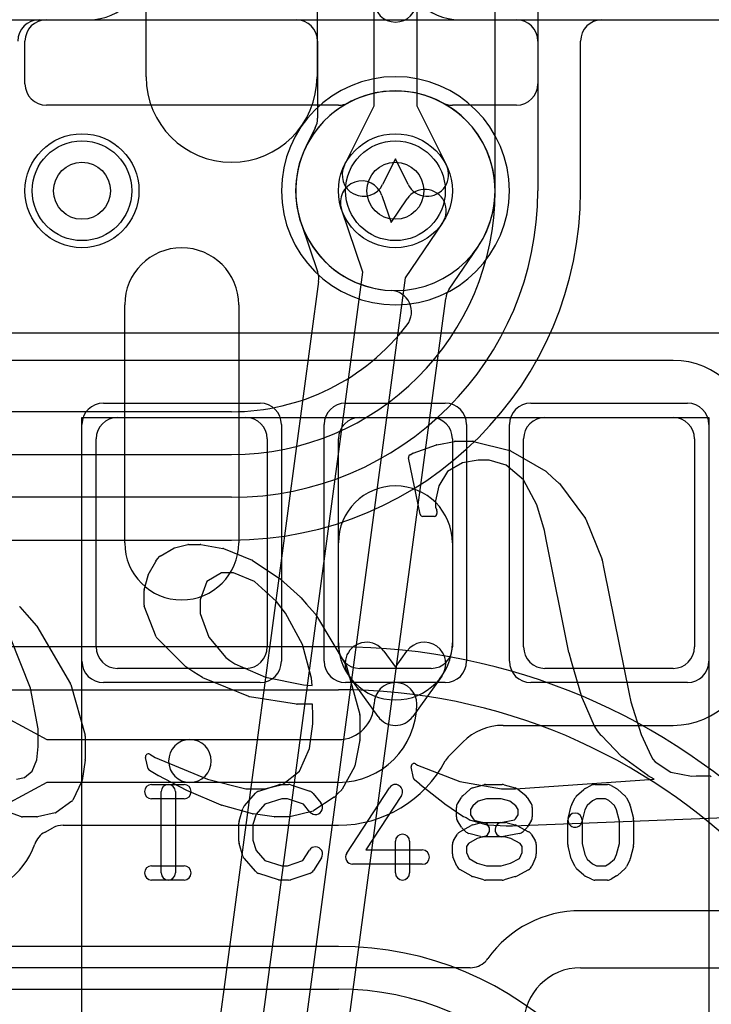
# Model space of a CAD drawing. Extents: x 0 to 21, y -0.5 to 20.
# Tile 13 of 15: x 15.2 to 17.6, y 12.1 to 15.6. Entities that reach past the tile are written whole.
import ezdxf

# ---------------------------------------------------------------- set-up
doc = ezdxf.new("R2010")
doc.units = 0
for name, color, linetype in [('Hole', 1, 'CONTINUOUS'), ('L1', 3, 'CONTINUOUS'), ('L2', 3, 'CONTINUOUS'), ('L3', 3, 'CONTINUOUS'), ('L4', 3, 'CONTINUOUS'), ('MetalMask-A', 176, 'CONTINUOUS'), ('PartsArea-A', 111, 'CONTINUOUS'), ('PartsArea-B', 111, 'CONTINUOUS'), ('PartsSilk-A', 221, 'CONTINUOUS'), ('PartsSilk-B', 221, 'CONTINUOUS'), ('Resist-A', 2, 'CONTINUOUS'), ('Resist-B', 2, 'CONTINUOUS'), ('Silk-B', 140, 'CONTINUOUS')]:
    doc.layers.add(name, color=color, linetype=linetype)

msp = doc.modelspace()

# ---------------------------------------------------------------- linework, layer by layer
at = {"layer": 'Hole'}
for centre in [(15.4, 15), (16.5, 15)]:
    msp.add_circle(centre, 0.1, dxfattribs=at)
at = {"layer": 'L1'}
for p, q in [((11.44933, 15.6), (18.825, 15.6)), ((15.27497, 15.6), (15.425, 15.6)), ((16.725, 15.6), (16.92503, 15.6)), ((15.2, 15.37497), (15.2, 15.52503)), ((17, 15.52503), (17, 15.37497)), ((16.29992, 15.3), (15.27497, 15.3)), ((16.92503, 15.3), (16.70008, 15.3)), ((15.55, 13.765), (15.55, 14.6)), ((15.95, 14.6), (15.95, 13.765)), ((17.475, 14.40504), (13.3, 14.40504)), ((15.525, 14.205), (15.975, 14.205)), ((16.375, 14.205), (16.625, 14.205)), ((17.025, 14.205), (17.475, 14.205)), ((15.45, 13.4), (15.45, 14.13)), ((16.05, 14.13), (16.05, 13.4)), ((16.3, 13.4), (16.3, 14.13)), ((16.7, 14.13), (16.7, 13.4)), ((16.95, 13.4), (16.95, 14.13)), ((17.55, 14.13), (17.55, 13.4)), ((16.3, 13.41429), (16.3, 13.765)), ((16.7, 13.765), (16.7, 13.41429)), ((16.45939, 13.38512), (16.5, 13.32857)), ((16.5, 13.32857), (16.54061, 13.38512)), ((15.975, 13.325), (15.525, 13.325)), ((16.43908, 13.15625), (16.33755, 13.29762)), ((16.625, 13.325), (16.375, 13.325)), ((16.66245, 13.29762), (16.56092, 13.15625)), ((17.475, 13.325), (17.025, 13.325)), ((15.05, 13.19785), (15.27686, 13.075)), ((16.87805, 13.12496), (17.475, 13.12496)), ((15.27686, 13.075), (15.77893, 13.075)), ((15.77893, 13.075), (16.3, 13.075)), ((16.68842, 13.01817), (16.73663, 13.06638)), ((15.27686, 12.925), (15.05, 12.80215)), ((15.77893, 12.925), (15.27686, 12.925)), ((16.3, 12.925), (15.77893, 12.925)), ((15.27037, 12.75087), (15.29814, 12.76591)), ((15.33386, 12.77496), (16.3, 12.77496)), ((18.275, 12.47504), (17.15, 12.47504)), ((16.76268, 12.27504), (3.2728, 12.27504)), ((17.15, 12.275), (18.22503, 12.275))]:
    msp.add_line(p, q, dxfattribs=at)
for centre in [(15.4, 15), (16.5, 15)]:
    msp.add_circle(centre, 0.2, dxfattribs=at)
for centre, radius, start, end in [((15.425, 15.8), 0.2, -90, 0), ((16.725, 15.8), 0.2, 180, -90), ((15.27497, 15.52503), 0.07497, 90, 180), ((16.92503, 15.52503), 0.07497, 0, 90), ((15.27497, 15.37497), 0.07497, 180, -90), ((16.92503, 15.37497), 0.07497, -90, 0), ((16.5, 15), 0.35004, 90, -90), ((16.5, 15), 0.35005, 61.91586, 118.08414), ((16.5, 15), 0.35004, -90, 90), ((16.29992, 15.37497), 0.07497, -90, -61.91717), ((16.70008, 15.37497), 0.07497, -118.08283, -90), ((15.75, 14.6), 0.2, 0, 180), ((17.475, 14.13), 0.27504, 0, 90), ((15.525, 14.13), 0.075, 90, 180), ((15.975, 14.13), 0.075, 0, 90), ((16.375, 14.13), 0.075, 90, 180), ((16.625, 14.13), 0.075, 0, 90), ((17.025, 14.13), 0.075, 90, 180), ((17.475, 14.13), 0.075, 0, 90), ((16.5, 13.765), 0.2, 0, 180), ((15.75, 13.765), 0.2, 180, 0), ((15.525, 13.4), 0.075, 180, -90), ((15.975, 13.4), 0.075, -90, 0), ((16.5, 13.41429), 0.2, 180, 0), ((16.375, 13.4), 0.075, 180, -90), ((16.39847, 13.34137), 0.075, 35.6842, -144.31461), ((16.60153, 13.34137), 0.075, -35.6842, 144.31461), ((16.625, 13.4), 0.075, -90, 0), ((17.025, 13.4), 0.075, 180, -90), ((17.475, 13.4), 0.27504, -90, 0), ((17.475, 13.4), 0.075, -90, 0), ((16.5, 13.2), 0.075, 0, 180), ((16.3, 13.2), 0.125, -90, 0), ((16.3, 13.2), 0.275, -90, 0), ((16.5, 13.2), 0.075, -144.3158, -35.6842), ((16.87805, 12.92496), 0.2, 90, 135), ((15.77893, 13), 0.075, 90, -90), ((15.77893, 13), 0.075, -90, 90), ((16.3, 13.2), 0.42504, -90, -28.01508), ((16.74142, 12.96515), 0.07497, 134.98919, 151.9891), ((15.30543, 12.68457), 0.075, 117.87026, 161.32829), ((15.33384, 12.69999), 0.07497, 89.98471, 118.43845), ((14.97498, 12.8), 0.27504, -89.9875, -19.41392), ((17.15, 12.07499), 0.40005, 90, 144.53525), ((16.76268, 12.35004), 0.075, -90, -45), ((16.7627, 12.35002), 0.07497, -45, -34.92378), ((17.15, 12.075), 0.2, 90, 180)]:
    msp.add_arc(centre, radius, start, end, dxfattribs=at)
at = {"layer": 'L2'}
for p, q in [((15.625, 15.4), (15.625, 16.1)), ((16.225, 16.1), (16.225, 15.4)), ((16.85, 15), (16.85, 15.92369)), ((17, 15.92369), (17, 15)), ((16.425, 15.29766), (16.425, 15.66679)), ((16.575, 15.66679), (16.575, 15.29766)), ((4.75001, 15.6), (16.15188, 15.6)), ((17.22501, 15.6), (18.82503, 15.6)), ((16.22685, 15.52503), (16.22685, 15.25427)), ((17.15004, 15), (17.15004, 15.52503)), ((16.32104, 15.08929), (16.425, 15.29766)), ((16.575, 15.29766), (16.67896, 15.08929)), ((16.21896, 15.2208), (16.1868, 15.15634)), ((16.5, 15.112), (16.45526, 15.02233)), ((16.54474, 15.02233), (16.5, 15.112)), ((15.925, 14.22504), (13.65068, 14.22504)), ((14.75249, 14.075), (15.925, 14.075)), ((15.925, 13.925), (14.75249, 13.925)), ((13.65068, 13.77496), (15.925, 13.77496)), ((16.3, 13.40004), (6.575, 13.40004)), ((6.575, 13.25), (16.3, 13.25)), ((16.3, 12.35), (6.575, 12.35)), ((6.575, 12.19996), (16.3, 12.19996))]:
    msp.add_line(p, q, dxfattribs=at)
for centre in [(15.4, 15), (16.5, 15)]:
    msp.add_circle(centre, 0.2, dxfattribs=at)
for centre, radius, start, end in [((16.5, 15.66679), 0.075, 180, 0), ((16.15188, 15.52503), 0.07497, 0, 90), ((17.22501, 15.52503), 0.07497, 90, 180), ((15.925, 15.4), 0.3, 180, 0), ((16.15188, 15.25427), 0.07497, -26.5172, 0), ((16.5, 14.99999), 0.35005, 153.65016, -92.49688), ((16.11914, 15.18863), 0.07497, -26.3463, -25.5123), ((16.38815, 15.05581), 0.075, 153.4862, -26.51596), ((16.61185, 15.05581), 0.075, -153.4862, 26.51596), ((15.925, 15), 0.925, -90, 0), ((15.925, 15), 1.075, -90, 0), ((15.925, 15), 1.22504, -90, 0), ((16.48148, 14.57537), 0.07497, -37.34679, 87.50016), ((15.925, 15), 0.77496, -90, -37.34604), ((16.3, 11.2), 2.20004, 0, 90), ((16.3, 11.2), 2.05, 0, 90), ((16.3, 11.2), 1.15, 0, 90), ((16.3, 11.2), 0.99996, 0, 90)]:
    msp.add_arc(centre, radius, start, end, dxfattribs=at)
at = {"layer": 'L3'}
for p, q in [((15.625, 15.4), (15.625, 16.1)), ((16.225, 16.1), (16.225, 15.4)), ((1.17497, 15.6), (18.82503, 15.6))]:
    msp.add_line(p, q, dxfattribs=at)
msp.add_circle((15.4, 15), 0.2, dxfattribs=at)
for centre, radius, start, end in [((15.925, 15.4), 0.3, 180, 0), ((16.5, 15), 0.40004, 90, -90), ((16.5, 15), 0.40004, -90, 90)]:
    msp.add_arc(centre, radius, start, end, dxfattribs=at)
at = {"layer": 'L4'}
for p, q in [((15.25001, 15.59996), (18.82503, 15.59996)), ((15.27497, 15.6), (15.425, 15.6)), ((16.725, 15.6), (16.92503, 15.6)), ((15.2, 15.37497), (15.2, 15.52503)), ((17, 15.52503), (17, 15.37497)), ((16.29992, 15.3), (15.27497, 15.3)), ((16.92503, 15.3), (16.70008, 15.3)), ((16.45269, 14.98381), (16.48513, 14.88899)), ((16.48513, 14.88899), (16.54138, 14.97193)), ((16.38615, 14.71494), (16.31077, 14.93525)), ((16.16881, 14.88668), (16.22702, 14.71655)), ((16.66552, 14.88773), (16.53483, 14.69503)), ((16.68876, 14.65468), (16.7892, 14.80276)), ((15.71517, 9.70497), (16.38615, 14.71494)), ((16.2304, 14.68233), (15.57351, 9.77745)), ((16.53483, 14.69503), (15.86385, 9.68506)), ((16.0196, 9.71767), (16.67649, 14.62255))]:
    msp.add_line(p, q, dxfattribs=at)
for centre in [(15.4, 15), (16.5, 15)]:
    msp.add_circle(centre, 0.2, dxfattribs=at)
for centre, radius, start, end in [((15.425, 15.8), 0.2, -90, 0), ((16.725, 15.8), 0.2, 180, -90), ((15.25001, 15.52499), 0.07497, 90, 180), ((15.27497, 15.52503), 0.07497, 90, 180), ((16.92503, 15.52503), 0.07497, 0, 90), ((15.27497, 15.37497), 0.07497, 180, -90), ((16.92503, 15.37497), 0.07497, -90, 0), ((16.5, 15), 0.35004, -33.50847, -161.39786), ((16.5, 15), 0.35005, 61.91586, 118.08414), ((16.29992, 15.37497), 0.07497, -90, -61.91717), ((16.70008, 15.37497), 0.07497, -118.08283, -90), ((16.38173, 14.95953), 0.075, 18.88913, -161.11232), ((16.60345, 14.92983), 0.075, -34.14773, 145.8545), ((16.0972, 14.86442), 0.07497, 18.4857, 18.60654), ((16.38173, 14.95953), 0.22504, -161.51755, -161.11176), ((16.85175, 14.76143), 0.07497, 145.85634, 146.54521), ((16.60344, 14.92982), 0.22505, -34.14269, -33.23957), ((16.85437, 14.76537), 0.07497, 146.4901, 146.76146), ((16.15609, 14.69228), 0.07497, -7.62646, 18.88932), ((16.7508, 14.6126), 0.07497, 145.85205, 172.37354)]:
    msp.add_arc(centre, radius, start, end, dxfattribs=at)
at = {"layer": 'MetalMask-A'}
for p, q in [((15.525, 14.205), (15.975, 14.205)), ((16.375, 14.205), (16.625, 14.205)), ((17.025, 14.205), (17.475, 14.205)), ((15.45, 13.4), (15.45, 14.13)), ((16.05, 14.13), (16.05, 13.4)), ((16.3, 13.4), (16.3, 14.13)), ((16.7, 14.13), (16.7, 13.4)), ((16.95, 13.4), (16.95, 14.13)), ((17.55, 14.13), (17.55, 13.4)), ((15.975, 13.325), (15.525, 13.325)), ((16.625, 13.325), (16.375, 13.325)), ((17.475, 13.325), (17.025, 13.325))]:
    msp.add_line(p, q, dxfattribs=at)
for centre, start, end in [((15.525, 14.13), 90, 180), ((15.975, 14.13), 0, 90), ((16.375, 14.13), 90, 180), ((16.625, 14.13), 0, 90), ((17.025, 14.13), 90, 180), ((17.475, 14.13), 0, 90), ((15.525, 13.4), 180, -90), ((15.975, 13.4), -90, 0), ((16.375, 13.4), 180, -90), ((16.625, 13.4), -90, 0), ((17.025, 13.4), 180, -90), ((17.475, 13.4), -90, 0)]:
    msp.add_arc(centre, 0.075, start, end, dxfattribs=at)
at = {"layer": 'PartsArea-A'}
for p, q in [((20, 14.5), (0, 14.5)), ((15.4, 11.195), (15.4, 14.205)), ((15.4, 14.205), (17.6, 14.205)), ((17.6, 14.205), (17.6, 11.195))]:
    msp.add_line(p, q, dxfattribs=at)
at = {"layer": 'PartsArea-B'}
msp.add_line((20, 14.5), (0, 14.5), dxfattribs=at)
at = {"layer": 'PartsSilk-A'}
for p, q in [((15.64444, 12.91759), (15.75833, 12.91759)), ((16.02016, 12.89418), (16.0896, 12.9164)), ((16.09722, 12.91759), (16.125, 12.91759)), ((16.1329, 12.91631), (16.19957, 12.89409)), ((16.77091, 12.90552), (16.8098, 12.91663)), ((16.81667, 12.91759), (16.875, 12.91759)), ((16.88187, 12.91663), (16.92076, 12.90552)), ((17.2, 12.91759), (17.24444, 12.91759)), ((15.67778, 12.60741), (15.67778, 12.89259)), ((15.72778, 12.89259), (15.72778, 12.60741)), ((15.97008, 12.84239), (16.00897, 12.88683)), ((16.21088, 12.88637), (16.23865, 12.85304)), ((16.32907, 12.67663), (16.47907, 12.90626)), ((16.73617, 12.87795), (16.76117, 12.90017)), ((16.92951, 12.901), (16.95729, 12.87878)), ((17.13617, 12.87795), (17.16117, 12.90017)), ((17.1666, 12.90384), (17.18882, 12.91495)), ((17.25684, 12.9143), (17.27629, 12.90319)), ((17.2805, 12.90017), (17.3055, 12.87795)), ((15.75833, 12.86759), (15.64444, 12.86759)), ((16.04202, 12.84868), (16.01118, 12.81344)), ((16.10112, 12.86759), (16.04202, 12.84868)), ((16.12094, 12.86759), (16.10112, 12.86759)), ((16.17702, 12.8489), (16.12094, 12.86759)), ((16.20023, 12.82104), (16.17702, 12.8489)), ((16.52093, 12.87892), (16.39619, 12.68796)), ((16.71769, 12.85029), (16.73158, 12.87251)), ((16.79013, 12.85901), (16.77207, 12.84296)), ((16.82017, 12.86759), (16.79013, 12.85901)), ((16.8715, 12.86759), (16.82017, 12.86759)), ((16.9022, 12.85882), (16.8715, 12.86759)), ((16.92273, 12.8424), (16.9022, 12.85882)), ((16.96287, 12.87251), (16.97676, 12.85029)), ((17.11931, 12.84822), (17.13042, 12.87044)), ((17.19192, 12.8606), (17.17299, 12.84377)), ((17.2059, 12.86759), (17.19192, 12.8606)), ((17.2378, 12.86759), (17.2059, 12.86759)), ((17.24923, 12.86106), (17.2378, 12.86759)), ((17.26868, 12.84377), (17.24923, 12.86106)), ((17.31125, 12.87044), (17.32236, 12.84822)), ((15.95114, 12.78894), (15.96503, 12.83339)), ((16.01118, 12.81344), (16, 12.77766)), ((16.71389, 12.8037), (16.71389, 12.83704)), ((16.77207, 12.84296), (16.76389, 12.82987)), ((16.76389, 12.82987), (16.76389, 12.81087)), ((16.93056, 12.82987), (16.92273, 12.8424)), ((16.93056, 12.81087), (16.93056, 12.82987)), ((16.98056, 12.83704), (16.98056, 12.8037)), ((17.10631, 12.79865), (17.11742, 12.8431)), ((17.16526, 12.82831), (17.15481, 12.78653)), ((17.17299, 12.84377), (17.16526, 12.82831)), ((17.27641, 12.82831), (17.26868, 12.84377)), ((17.28611, 12.78951), (17.27641, 12.82831)), ((17.32425, 12.8431), (17.33536, 12.79865)), ((15.95, 12.71852), (15.95, 12.78148)), ((16, 12.77766), (16, 12.72234)), ((16.73158, 12.76823), (16.71769, 12.79045)), ((16.76389, 12.81087), (16.77247, 12.79715)), ((16.77134, 12.77601), (16.79912, 12.78342)), ((16.77247, 12.79715), (16.77682, 12.7928)), ((16.77682, 12.7928), (16.80884, 12.78426)), ((16.80884, 12.78426), (16.88611, 12.78426)), ((16.8701, 12.78377), (16.91824, 12.7934)), ((16.89255, 12.78342), (16.92033, 12.77601)), ((16.91824, 12.7934), (16.92198, 12.79715)), ((16.92198, 12.79715), (16.93056, 12.81087)), ((16.97676, 12.79045), (16.96287, 12.76823)), ((17.10556, 12.70741), (17.10556, 12.79259)), ((17.15556, 12.79259), (17.15556, 12.71049)), ((17.28611, 12.71049), (17.28611, 12.78951)), ((17.33611, 12.79259), (17.33611, 12.70741)), ((16.7038, 12.72066), (16.71769, 12.74288)), ((16.72649, 12.75134), (16.76538, 12.77356)), ((16.74621, 12.75269), (16.7351, 12.7638)), ((16.79912, 12.7351), (16.75745, 12.74621)), ((16.93546, 12.74586), (16.8799, 12.73475)), ((16.92565, 12.77391), (16.96732, 12.75169)), ((16.95935, 12.7638), (16.94824, 12.75269)), ((16.97676, 12.74287), (16.99064, 12.72065)), ((15.96503, 12.66661), (15.95114, 12.71106)), ((16, 12.72234), (16.01118, 12.68656)), ((16.5, 12.60741), (16.5, 12.71852)), ((16.55, 12.71852), (16.55, 12.60741)), ((16.75675, 12.71104), (16.75, 12.70024)), ((16.78736, 12.72853), (16.75675, 12.71104)), ((16.812, 12.7351), (16.78736, 12.72853)), ((16.88283, 12.73426), (16.80556, 12.73426)), ((16.90467, 12.72844), (16.88283, 12.73426)), ((16.9379, 12.71072), (16.90467, 12.72844)), ((16.94444, 12.70024), (16.9379, 12.71072)), ((17.15556, 12.71049), (17.16526, 12.67169)), ((17.27641, 12.67169), (17.28611, 12.71049)), ((16.01118, 12.68656), (16.04202, 12.65132)), ((16.17523, 12.6505), (16.19824, 12.68732)), ((16.39619, 12.68796), (16.59444, 12.68796)), ((16.7, 12.67407), (16.7, 12.70741)), ((16.75, 12.70024), (16.75, 12.67907)), ((16.75, 12.67907), (16.75869, 12.65822)), ((16.93592, 12.6586), (16.94444, 12.67907)), ((16.94444, 12.67907), (16.94444, 12.70024)), ((16.99444, 12.70741), (16.99444, 12.67407)), ((17.11742, 12.6569), (17.10631, 12.70135)), ((17.33536, 12.70135), (17.32425, 12.6569)), ((16.00897, 12.61317), (15.97008, 12.65761)), ((16.04202, 12.65132), (16.10112, 12.63241)), ((16.12094, 12.63241), (16.17523, 12.6505)), ((16.24064, 12.66082), (16.21287, 12.61638)), ((16.71581, 12.63112), (16.70192, 12.66445)), ((16.75869, 12.65822), (16.78756, 12.64173)), ((16.78756, 12.64173), (16.82017, 12.63241)), ((16.8715, 12.63241), (16.90447, 12.64183)), ((16.90447, 12.64183), (16.93592, 12.6586)), ((16.99252, 12.66446), (16.97864, 12.63113)), ((17.13042, 12.62956), (17.11931, 12.65178)), ((17.16526, 12.67169), (17.17299, 12.65623)), ((17.17299, 12.65623), (17.19192, 12.6394)), ((17.19192, 12.6394), (17.2059, 12.63241)), ((17.24923, 12.63894), (17.26868, 12.65623)), ((17.26868, 12.65623), (17.27641, 12.67169)), ((17.32236, 12.65178), (17.31125, 12.62956)), ((15.64444, 12.63241), (15.75833, 12.63241)), ((16.0896, 12.5836), (16.02016, 12.60582)), ((16.10112, 12.63241), (16.12094, 12.63241)), ((16.19957, 12.60591), (16.1329, 12.58369)), ((16.59444, 12.63796), (16.35, 12.63796)), ((16.76538, 12.59681), (16.72649, 12.61903)), ((16.82017, 12.63241), (16.8715, 12.63241)), ((16.96732, 12.61868), (16.92565, 12.59646)), ((17.16117, 12.59983), (17.13617, 12.62205)), ((17.2059, 12.63241), (17.2378, 12.63241)), ((17.2378, 12.63241), (17.24923, 12.63894)), ((17.3055, 12.62205), (17.2805, 12.59983)), ((15.75833, 12.58241), (15.64444, 12.58241)), ((16.125, 12.58241), (16.09722, 12.58241)), ((16.8098, 12.58337), (16.77091, 12.59448)), ((16.875, 12.58241), (16.81667, 12.58241)), ((16.92076, 12.59448), (16.88187, 12.58337)), ((17.18882, 12.58505), (17.1666, 12.59616)), ((17.24444, 12.58241), (17.2, 12.58241)), ((17.27629, 12.59681), (17.25684, 12.5857))]:
    msp.add_line(p, q, dxfattribs=at)
for centre, start, end in [((15.64444, 12.89259), 90, -90), ((15.70278, 12.89259), 0, 180), ((15.75833, 12.89259), -90, 90), ((16.09722, 12.89259), 90, 107.74642), ((16.125, 12.89259), 71.57954, 90), ((16.5, 12.89259), -33.14974, 146.84644), ((16.81667, 12.89259), 90, 105.94854), ((16.875, 12.89259), 74.05146, 90), ((17.2, 12.89259), 90, 116.56505), ((17.24444, 12.89259), 60.26649, 90), ((16.02778, 12.87037), 107.74642, 138.81192), ((16.19167, 12.87037), 39.7909, 71.57954), ((16.77778, 12.88148), 105.94854, 131.62783), ((16.91389, 12.88148), 51.33303, 74.05146), ((17.17778, 12.88148), 116.56505, 131.62783), ((17.26389, 12.88148), 48.37217, 60.26649), ((16.21944, 12.83704), -140.2091, 39.8005), ((16.73889, 12.83704), 147.99462, 180), ((16.75278, 12.85926), 131.62783, 147.99462), ((16.94167, 12.85926), 32.00538, 51.33303), ((16.95556, 12.83704), 0, 32.00538), ((17.14167, 12.83704), 153.43495, 165.96932), ((17.15278, 12.85926), 131.62783, 153.43495), ((17.28889, 12.85926), 26.56505, 48.37217), ((17.3, 12.83704), 14.03068, 26.56505), ((15.98889, 12.82593), 138.81192, 162.63777), ((17.13056, 12.79259), 0, 180), ((15.975, 12.78148), 162.63777, 180), ((16.73889, 12.8037), 180, -147.99462), ((16.80556, 12.75926), -75.07449, 104.93527), ((16.875, 12.75926), 101.30544, -78.69205), ((16.88611, 12.75926), 75.07449, 90), ((16.95556, 12.8037), -32.00538, 0), ((17.13056, 12.79259), 165.96932, -14.03321), ((17.31111, 12.79259), 0, 14.03068), ((16.525, 12.71852), 0, 180), ((16.73889, 12.72963), 119.73351, 147.98998), ((16.75278, 12.78148), -147.99462, -135), ((16.76389, 12.77037), -135, -104.92551), ((16.77778, 12.75185), 104.92551, 119.74171), ((16.91389, 12.75185), 61.9383, 75.06473), ((16.93056, 12.77037), -78.69456, -45), ((16.94167, 12.78148), -45, -32.00538), ((16.95556, 12.72963), 31.98594, 61.9318), ((15.975, 12.71852), 180, -162.63777), ((16.725, 12.70741), 147.99462, 180), ((16.80556, 12.75926), -104.92551, -90), ((16.96944, 12.70741), 0, 31.99147), ((16.21944, 12.67407), -32.00538, 147.99925), ((16.35, 12.66296), 146.85026, -90), ((16.59444, 12.66296), -90, 90), ((16.725, 12.67407), 180, -157.37647), ((16.96944, 12.67407), -22.60576, 0), ((17.13056, 12.70741), 180, -165.96932), ((17.31111, 12.70741), -14.03068, 0), ((15.98889, 12.67407), -162.63777, -138.81192), ((17.14167, 12.66296), -165.96932, -153.43495), ((17.3, 12.66296), -26.56505, -14.03068), ((15.64444, 12.60741), 90, -90), ((15.70278, 12.60741), 180, 0), ((15.75833, 12.60741), -90, 90), ((16.02778, 12.62963), -138.81192, -107.74642), ((16.19167, 12.62963), -71.57954, -32.00538), ((16.525, 12.60741), 180, 0), ((16.73889, 12.64074), -157.37309, -119.74171), ((16.95556, 12.64074), -61.9383, -22.60888), ((17.15278, 12.64074), -153.43495, -131.62783), ((17.28889, 12.64074), -48.37217, -26.56505), ((16.09722, 12.60741), -107.74642, -90), ((16.125, 12.60741), -90, -71.57954), ((16.77778, 12.61852), -119.73351, -105.94345), ((16.81667, 12.60741), -105.94854, -90), ((16.875, 12.60741), -90, -74.05655), ((16.91389, 12.61852), -74.05146, -61.9318), ((17.17778, 12.61852), -131.62783, -116.56505), ((17.2, 12.60741), -116.56505, -90), ((17.24444, 12.60741), -90, -60.26649), ((17.26389, 12.61852), -60.26649, -48.37217)]:
    msp.add_arc(centre, 0.025, start, end, dxfattribs=at)
at = {"layer": 'PartsSilk-B'}
for p, q in [((16.5625, 14.07965), (16.64434, 14.10854)), ((16.64573, 14.10892), (16.70789, 14.12118)), ((16.70983, 14.12137), (16.77207, 14.12137)), ((16.77449, 14.12107), (16.90129, 14.08945)), ((16.58641, 13.86592), (16.54587, 14.06331)), ((16.55133, 14.07433), (16.56149, 14.07923)), ((16.79051, 14.05551), (16.7356, 14.04536)), ((16.82885, 14.05551), (16.79051, 14.05551)), ((16.88878, 14.03815), (16.82885, 14.05551)), ((16.9039, 14.0884), (17.02826, 14.01612)), ((16.7356, 14.04536), (16.68336, 14.01487)), ((16.95017, 13.98592), (16.88878, 14.03815)), ((16.68336, 14.01487), (16.65197, 13.96472)), ((16.99593, 13.89897), (16.95017, 13.98592)), ((17.03011, 14.01473), (17.05113, 13.99481)), ((17.05113, 13.99481), (17.07403, 13.97452)), ((16.65197, 13.96472), (16.64118, 13.91249)), ((17.0754, 13.97304), (17.16687, 13.85099)), ((16.64118, 13.91249), (16.64104, 13.89497)), ((16.64104, 13.89497), (16.64104, 13.89084)), ((16.64104, 13.89084), (16.64513, 13.88021)), ((17.02296, 13.80802), (16.99593, 13.89897)), ((16.63587, 13.85793), (16.59621, 13.85793)), ((16.6458, 13.8767), (16.64587, 13.86801)), ((17.16815, 13.84871), (17.22521, 13.70639)), ((17.02901, 13.77715), (17.02296, 13.80802)), ((15.67479, 13.71867), (15.72242, 13.74608)), ((15.72499, 13.74712), (15.77195, 13.75883)), ((15.77437, 13.75913), (15.81522, 13.75913)), ((15.81696, 13.75898), (15.8942, 13.74532)), ((15.89615, 13.74476), (15.99712, 13.70463)), ((17.10921, 13.38034), (17.02902, 13.77709)), ((15.66623, 13.71039), (15.6726, 13.71696)), ((15.6326, 13.6524), (15.65898, 13.69984)), ((15.65943, 13.70056), (15.66511, 13.70901)), ((15.99897, 13.70366), (16.09602, 13.63904)), ((17.22574, 13.7046), (17.23172, 13.67423)), ((15.61813, 13.60082), (15.6317, 13.65019)), ((15.88979, 13.66033), (15.83836, 13.62934)), ((15.9315, 13.66033), (15.88979, 13.66033)), ((16.00519, 13.63015), (15.9315, 13.66033)), ((17.23172, 13.67423), (17.32076, 13.23533)), ((15.83836, 13.62934), (15.81534, 13.56542)), ((16.08291, 13.55964), (16.00519, 13.63015)), ((16.09722, 13.6381), (16.16701, 13.5744)), ((15.61777, 13.54698), (15.61777, 13.59817)), ((16.16777, 13.57362), (16.18837, 13.55025)), ((15.18218, 13.54131), (15.20672, 13.51326)), ((15.66087, 13.43549), (15.61846, 13.54332)), ((15.81534, 13.56542), (15.81534, 13.51679)), ((16.09828, 13.53951), (16.08291, 13.55964)), ((16.11477, 13.51848), (16.09836, 13.53941)), ((16.18837, 13.55025), (16.21886, 13.51622)), ((15.20676, 13.51321), (15.24025, 13.47441)), ((15.81534, 13.51679), (15.84491, 13.43485)), ((16.1736, 13.40915), (16.11477, 13.51848)), ((16.21999, 13.51469), (16.32776, 13.33506)), ((15.24131, 13.47293), (15.35943, 13.27119)), ((15.84491, 13.43485), (15.90435, 13.3632)), ((15.21923, 13.25556), (15.149, 13.43191)), ((15.76286, 13.33168), (15.66309, 13.4321)), ((16.20511, 13.29079), (16.1736, 13.40915)), ((17.11763, 13.34893), (17.10935, 13.37972)), ((15.79268, 13.31202), (15.7645, 13.33035)), ((15.90435, 13.3632), (15.91926, 13.35267)), ((15.91926, 13.35267), (15.93662, 13.34046)), ((15.93662, 13.34046), (16.04379, 13.29399)), ((16.32883, 13.33253), (16.37481, 13.16293)), ((17.15578, 13.22079), (17.11771, 13.34868)), ((15.82292, 13.29258), (15.79272, 13.312)), ((15.36043, 13.26885), (15.41065, 13.09029)), ((15.98601, 13.22626), (15.82458, 13.29172)), ((16.04379, 13.29399), (16.17744, 13.26751)), ((16.17744, 13.26751), (16.20793, 13.26518)), ((16.20793, 13.26518), (16.20511, 13.29079)), ((15.24638, 13.11313), (15.21923, 13.25556)), ((17.32076, 13.23533), (17.32652, 13.20719)), ((16.15312, 13.19944), (15.9882, 13.22565)), ((16.20945, 13.19932), (16.15469, 13.19932)), ((16.21052, 13.1597), (16.20945, 13.19932)), ((17.19854, 13.12246), (17.15619, 13.21965)), ((17.32652, 13.20719), (17.36256, 13.09296)), ((16.21052, 13.13075), (16.21052, 13.1597)), ((16.37516, 13.16031), (16.37516, 13.07446)), ((16.19866, 13.04369), (16.21052, 13.13075)), ((15.24638, 13.05037), (15.24638, 13.11313)), ((17.20944, 13.10598), (17.19942, 13.12086)), ((17.22213, 13.08976), (17.20986, 13.1054)), ((17.29404, 13.01537), (17.22281, 13.08898)), ((17.36256, 13.09296), (17.39805, 13.01642)), ((15.41102, 13.08758), (15.41102, 13.00481)), ((16.37498, 13.07258), (16.35784, 12.98298)), ((15.24111, 13.00457), (15.24638, 13.05037)), ((15.63766, 13.02367), (15.65739, 13.01279)), ((16.16288, 12.96393), (16.19866, 13.04369)), ((15.22504, 12.96445), (15.24111, 13.00457)), ((15.41092, 13.00338), (15.40057, 12.93189)), ((15.6327, 12.97295), (15.62311, 13.01257)), ((15.65739, 13.01279), (15.84017, 12.93588)), ((16.57097, 12.9897), (16.57814, 12.98527)), ((16.57814, 12.98527), (16.72606, 12.92763)), ((17.3857, 12.94861), (17.29535, 13.01423)), ((17.39805, 13.01642), (17.40357, 13.00689)), ((17.40357, 13.00689), (17.41154, 12.99712)), ((17.41154, 12.99712), (17.46674, 12.9611)), ((15.19817, 12.94259), (15.22504, 12.96445)), ((15.66643, 12.94975), (15.63738, 12.96666)), ((16.10323, 12.91788), (16.16288, 12.96393)), ((16.35677, 12.98003), (16.31341, 12.90156)), ((16.5637, 12.93942), (16.5559, 12.97927)), ((17.46674, 12.9611), (17.53891, 12.94683)), ((15.16998, 12.93588), (15.19817, 12.94259)), ((15.39969, 12.929), (15.36792, 12.8626)), ((15.76764, 12.89696), (15.66684, 12.94952)), ((15.84017, 12.93588), (15.97484, 12.90294)), ((16.04059, 12.90294), (16.10323, 12.91788)), ((16.58584, 12.91826), (16.56716, 12.93361)), ((16.67263, 12.84934), (16.58597, 12.91816)), ((16.72606, 12.92763), (16.87271, 12.90294)), ((16.92148, 12.90294), (17.40872, 12.93588)), ((17.40872, 12.93588), (17.38677, 12.94793)), ((17.53893, 12.94682), (17.55521, 12.94772)), ((17.55576, 12.94773), (17.60122, 12.94773)), ((15.88885, 12.84556), (15.76836, 12.89662)), ((15.97484, 12.90294), (16.04059, 12.90294)), ((16.299, 12.88753), (16.28723, 12.87457)), ((16.31145, 12.89906), (16.299, 12.88753)), ((16.87271, 12.90294), (16.92148, 12.90294)), ((15.36469, 12.85877), (15.30929, 12.81938)), ((16.28534, 12.87295), (16.21426, 12.82594)), ((16.73714, 12.80588), (16.67327, 12.84887)), ((15.18766, 12.80472), (15.0962, 12.83691)), ((15.3056, 12.81775), (15.24341, 12.80437)), ((15.999, 12.81465), (15.89006, 12.84514)), ((16.07463, 12.80424), (16.00034, 12.81437)), ((16.21114, 12.82458), (16.12973, 12.80444)), ((15.24131, 12.80415), (15.19098, 12.80415)), ((16.12733, 12.80415), (16.07598, 12.80415)), ((16.74807, 12.80056), (16.73842, 12.80515)), ((16.75944, 12.79385), (16.74807, 12.80056)), ((16.82171, 12.77529), (16.76171, 12.79287)), ((17.70907, 12.80332), (16.9109, 12.77122)), ((16.88843, 12.77123), (16.82395, 12.77491)), ((16.9105, 12.77121), (16.889, 12.77121))]:
    msp.add_line(p, q, dxfattribs=at)
for centre, radius, start, end in [((16.64767, 14.09911), 0.01, 101.18633, 109.44957), ((16.70983, 14.11137), 0.01, 90, 101.18633), ((16.77207, 14.11137), 0.01, 75.99156, 90), ((16.89887, 14.07975), 0.01001, 59.82187, 75.99156), ((16.55567, 14.06532), 0.01, 115.71951, -168.40926), ((16.56583, 14.07022), 0.01, 109.44957, 115.71951), ((17.02323, 14.00747), 0.01001, 46.5394, 59.82187), ((17.0674, 13.96704), 0.01, 36.8699, 48.44739), ((16.59621, 13.86793), 0.01, -168.40926, -90), ((16.63587, 13.86793), 0.01, -90, 0.45836), ((16.6358, 13.87662), 0.01, 0.45836, 21.04574), ((17.15887, 13.84499), 0.01, 21.84398, 36.8699), ((15.72741, 13.73741), 0.01, 103.99458, 119.9227), ((15.77437, 13.74913), 0.01, 90, 104.00544), ((15.81522, 13.74913), 0.01, 79.98207, 90), ((15.89246, 13.73547), 0.01, 68.33696, 79.96863), ((17.03882, 13.77907), 0.01, -168.92613, -168.57768), ((15.67341, 13.70343), 0.01, 135.89138, 146.08035), ((15.67978, 13.71), 0.01, 119.92249, 135.88259), ((15.66772, 13.69498), 0.01, 146.0555, 150.91895), ((15.99343, 13.69534), 0.01, 56.34173, 68.32467), ((17.21593, 13.70267), 0.01, 11.13011, 21.84398), ((15.64134, 13.64754), 0.01, 150.92314, 164.62981), ((16.09048, 13.63072), 0.01, 47.5952, 56.34514), ((15.62777, 13.59817), 0.01, 164.62928, 180), ((16.16027, 13.56701), 0.01, 41.3908, 47.60992), ((15.17465, 13.53473), 0.01, 41.1482, 48.08094), ((15.62777, 13.54698), 0.01, 180, -158.53108), ((16.10623, 13.54558), 0.01, -142.63747, -141.90071), ((15.19919, 13.50668), 0.01, 40.78157, 41.1482), ((16.21141, 13.50955), 0.01, 30.92446, 41.86305), ((15.23268, 13.46788), 0.01, 30.33481, 40.78157), ((15.67018, 13.43915), 0.01, -158.53894, -135.18617), ((17.11901, 13.38232), 0.01, -168.57768, -164.93577), ((15.76995, 13.33873), 0.01, -135.16208, -123.04395), ((16.31918, 13.32992), 0.01, 15.13448, 30.96096), ((17.12729, 13.35153), 0.01, -164.93577, -163.43253), ((15.79813, 13.32041), 0.01, -123.00706, -122.73906), ((15.3508, 13.26614), 0.01, 15.71725, 30.33481), ((15.82834, 13.30099), 0.01, -122.8006, -112.07175), ((15.98977, 13.23553), 0.01, -112.07794, -99.03038), ((16.15469, 13.20932), 0.01, -99.0292, -90), ((17.16536, 13.22364), 0.01, -163.43253, -156.48544), ((16.36516, 13.16031), 0.01, 0, 15.16884), ((15.40102, 13.08758), 0.01, 0, 15.71725), ((17.20771, 13.12645), 0.01, -156.48544, -146.00796), ((17.21773, 13.11157), 0.01, -146.00796, -141.90392), ((17.23, 13.09593), 0.01, -141.90392, -135.9724), ((16.36516, 13.07446), 0.01, -10.83791, 0), ((15.63283, 13.01492), 0.01, 61.1013, -166.39719), ((15.40102, 13.00481), 0.01, -8.21921, 0), ((16.56571, 12.98119), 0.01, 58.27994, -168.92613), ((17.30123, 13.02232), 0.01, -135.9724, -126.01053), ((15.64241, 12.9753), 0.01, -166.39496, -120.21397), ((16.34802, 12.98486), 0.01, -28.8987, -10.8305), ((15.39067, 12.93332), 0.01, -25.59142, -8.21921), ((15.67146, 12.95839), 0.01, -120.20693, -117.53905), ((16.57351, 12.94134), 0.01, -168.92613, -129.40224), ((16.59219, 12.92599), 0.01, -129.40224, -128.46295), ((17.39158, 12.9567), 0.01, -126.01053, -118.74304), ((17.53892, 12.94683), 0.00001, 180, -45), ((17.55576, 12.93771), 0.01002, 90, 93.14496), ((17.60122, 12.93773), 0.01, 40.82494, 90), ((15.77226, 12.90583), 0.01, -117.51306, -112.96704), ((16.30466, 12.9064), 0.01, -47.22907, -28.92411), ((15.3589, 12.86692), 0.01, -54.60889, -25.59142), ((16.27983, 12.88129), 0.01, -56.5484, -42.23465), ((16.67885, 12.85717), 0.01, -128.46295, -123.91251), ((15.3035, 12.82753), 0.01, -77.88124, -54.60889), ((15.89275, 12.85477), 0.01, -112.95036, -105.6341), ((16.00169, 12.82428), 0.01, -105.60693, -97.76278), ((16.20874, 12.83428), 0.01, -76.10282, -56.52195), ((15.19098, 12.81415), 0.01, -109.39553, -90), ((15.24131, 12.81415), 0.01, -90, -77.88124), ((16.07598, 12.81415), 0.01, -97.75743, -90), ((16.12733, 12.81415), 0.01, -90, -76.10586), ((16.74272, 12.81418), 0.01, -123.91251, -115.46335), ((16.76452, 12.80247), 0.01001, -120.512, -106.31519), ((16.82452, 12.78489), 0.01, -106.31519, -93.26885), ((16.889, 12.78121), 0.01, -93.26885, -90), ((16.9105, 12.78121), 0.01, -90, -87.7071)]:
    msp.add_arc(centre, radius, start, end, dxfattribs=at)
at = {"layer": 'Resist-A'}
for p, q in [((15.475, 14.255), (16.025, 14.255)), ((16.325, 14.255), (16.675, 14.255)), ((16.975, 14.255), (17.525, 14.255)), ((15.4, 13.35), (15.4, 14.18)), ((16.1, 14.18), (16.1, 13.35)), ((16.25, 13.35), (16.25, 14.18)), ((16.75, 14.18), (16.75, 13.35)), ((16.9, 13.35), (16.9, 14.18)), ((17.6, 14.18), (17.6, 13.35)), ((16.025, 13.275), (15.475, 13.275)), ((16.675, 13.275), (16.325, 13.275)), ((17.525, 13.275), (16.975, 13.275))]:
    msp.add_line(p, q, dxfattribs=at)
for centre in [(15.4, 15), (16.5, 15)]:
    msp.add_circle(centre, 0.175, dxfattribs=at)
for centre, start, end in [((15.475, 14.18), 90, 180), ((16.025, 14.18), 0, 90), ((16.325, 14.18), 90, 180), ((16.675, 14.18), 0, 90), ((16.975, 14.18), 90, 180), ((17.525, 14.18), 0, 90), ((15.475, 13.35), 180, -90), ((16.025, 13.35), -90, 0), ((16.325, 13.35), 180, -90), ((16.675, 13.35), -90, 0), ((16.975, 13.35), 180, -90), ((17.525, 13.35), -90, 0)]:
    msp.add_arc(centre, 0.075, start, end, dxfattribs=at)
at = {"layer": 'Resist-B'}
for centre in [(15.4, 15), (16.5, 15)]:
    msp.add_circle(centre, 0.175, dxfattribs=at)
at = {"layer": 'Silk-B'}
for p, q in [((16.5625, 14.07965), (16.64434, 14.10854)), ((16.64573, 14.10892), (16.70789, 14.12118)), ((16.70983, 14.12137), (16.77207, 14.12137)), ((16.77449, 14.12107), (16.90129, 14.08945)), ((16.58641, 13.86592), (16.54587, 14.06331)), ((16.55133, 14.07433), (16.56149, 14.07923)), ((16.79051, 14.05551), (16.7356, 14.04536)), ((16.82885, 14.05551), (16.79051, 14.05551)), ((16.88878, 14.03815), (16.82885, 14.05551)), ((16.9039, 14.0884), (17.02826, 14.01612)), ((16.7356, 14.04536), (16.68336, 14.01487)), ((16.95017, 13.98592), (16.88878, 14.03815)), ((16.68336, 14.01487), (16.65197, 13.96472)), ((16.99593, 13.89897), (16.95017, 13.98592)), ((17.03011, 14.01473), (17.05113, 13.99481)), ((17.05113, 13.99481), (17.07403, 13.97452)), ((16.65197, 13.96472), (16.64118, 13.91249)), ((17.0754, 13.97304), (17.16687, 13.85099)), ((16.64118, 13.91249), (16.64104, 13.89497)), ((16.64104, 13.89497), (16.64104, 13.89084)), ((16.64104, 13.89084), (16.64513, 13.88021)), ((17.02296, 13.80802), (16.99593, 13.89897)), ((16.63587, 13.85793), (16.59621, 13.85793)), ((16.6458, 13.8767), (16.64587, 13.86801)), ((17.16815, 13.84871), (17.22521, 13.70639)), ((17.02901, 13.77715), (17.02296, 13.80802)), ((15.67479, 13.71867), (15.72242, 13.74608)), ((15.72499, 13.74712), (15.77195, 13.75883)), ((15.77437, 13.75913), (15.81522, 13.75913)), ((15.81696, 13.75898), (15.8942, 13.74532)), ((15.89615, 13.74476), (15.99712, 13.70463)), ((17.10921, 13.38034), (17.02902, 13.77709)), ((15.66623, 13.71039), (15.6726, 13.71696)), ((15.6326, 13.6524), (15.65898, 13.69984)), ((15.65943, 13.70056), (15.66511, 13.70901)), ((15.99897, 13.70366), (16.09602, 13.63904)), ((17.22574, 13.7046), (17.23172, 13.67423)), ((15.61813, 13.60082), (15.6317, 13.65019)), ((15.88979, 13.66033), (15.83836, 13.62934)), ((15.9315, 13.66033), (15.88979, 13.66033)), ((16.00519, 13.63015), (15.9315, 13.66033)), ((17.23172, 13.67423), (17.32076, 13.23533)), ((15.83836, 13.62934), (15.81534, 13.56542)), ((16.08291, 13.55964), (16.00519, 13.63015)), ((16.09722, 13.6381), (16.16701, 13.5744)), ((15.61777, 13.54698), (15.61777, 13.59817)), ((16.16777, 13.57362), (16.18837, 13.55025)), ((15.18218, 13.54131), (15.20672, 13.51326)), ((15.66087, 13.43549), (15.61846, 13.54332)), ((15.81534, 13.56542), (15.81534, 13.51679)), ((16.09828, 13.53951), (16.08291, 13.55964)), ((16.11477, 13.51848), (16.09836, 13.53941)), ((16.18837, 13.55025), (16.21886, 13.51622)), ((15.20676, 13.51321), (15.24025, 13.47441)), ((15.81534, 13.51679), (15.84491, 13.43485)), ((16.1736, 13.40915), (16.11477, 13.51848)), ((16.21999, 13.51469), (16.32776, 13.33506)), ((15.24131, 13.47293), (15.35943, 13.27119)), ((15.84491, 13.43485), (15.90435, 13.3632)), ((15.21923, 13.25556), (15.149, 13.43191)), ((15.76286, 13.33168), (15.66309, 13.4321)), ((16.20511, 13.29079), (16.1736, 13.40915)), ((17.11763, 13.34893), (17.10935, 13.37972)), ((15.79268, 13.31202), (15.7645, 13.33035)), ((15.90435, 13.3632), (15.91926, 13.35267)), ((15.91926, 13.35267), (15.93662, 13.34046)), ((15.93662, 13.34046), (16.04379, 13.29399)), ((16.32883, 13.33253), (16.37481, 13.16293)), ((17.15578, 13.22079), (17.11771, 13.34868)), ((15.82292, 13.29258), (15.79272, 13.312)), ((15.36043, 13.26885), (15.41065, 13.09029)), ((15.98601, 13.22626), (15.82458, 13.29172)), ((16.04379, 13.29399), (16.17744, 13.26751)), ((16.17744, 13.26751), (16.20793, 13.26518)), ((16.20793, 13.26518), (16.20511, 13.29079)), ((15.24638, 13.11313), (15.21923, 13.25556)), ((17.32076, 13.23533), (17.32652, 13.20719)), ((16.15312, 13.19944), (15.9882, 13.22565)), ((16.20945, 13.19932), (16.15469, 13.19932)), ((16.21052, 13.1597), (16.20945, 13.19932)), ((17.19854, 13.12246), (17.15619, 13.21965)), ((17.32652, 13.20719), (17.36256, 13.09296)), ((16.21052, 13.13075), (16.21052, 13.1597)), ((16.37516, 13.16031), (16.37516, 13.07446)), ((16.19866, 13.04369), (16.21052, 13.13075)), ((15.24638, 13.05037), (15.24638, 13.11313)), ((17.20944, 13.10598), (17.19942, 13.12086)), ((17.22213, 13.08976), (17.20986, 13.1054)), ((17.29404, 13.01537), (17.22281, 13.08898)), ((17.36256, 13.09296), (17.39805, 13.01642)), ((15.41102, 13.08758), (15.41102, 13.00481)), ((16.37498, 13.07258), (16.35784, 12.98298)), ((15.24111, 13.00457), (15.24638, 13.05037)), ((15.63766, 13.02367), (15.65739, 13.01279)), ((16.16288, 12.96393), (16.19866, 13.04369)), ((15.22504, 12.96445), (15.24111, 13.00457)), ((15.41092, 13.00338), (15.40057, 12.93189)), ((15.6327, 12.97295), (15.62311, 13.01257)), ((15.65739, 13.01279), (15.84017, 12.93588)), ((16.57097, 12.9897), (16.57814, 12.98527)), ((16.57814, 12.98527), (16.72606, 12.92763)), ((17.3857, 12.94861), (17.29535, 13.01423)), ((17.39805, 13.01642), (17.40357, 13.00689)), ((17.40357, 13.00689), (17.41154, 12.99712)), ((17.41154, 12.99712), (17.46674, 12.9611)), ((15.19817, 12.94259), (15.22504, 12.96445)), ((15.66643, 12.94975), (15.63738, 12.96666)), ((16.10323, 12.91788), (16.16288, 12.96393)), ((16.35677, 12.98003), (16.31341, 12.90156)), ((16.5637, 12.93942), (16.5559, 12.97927)), ((17.46674, 12.9611), (17.53891, 12.94683)), ((15.16998, 12.93588), (15.19817, 12.94259)), ((15.39969, 12.929), (15.36792, 12.8626)), ((15.76764, 12.89696), (15.66684, 12.94952)), ((15.84017, 12.93588), (15.97484, 12.90294)), ((16.04059, 12.90294), (16.10323, 12.91788)), ((16.58584, 12.91826), (16.56716, 12.93361)), ((16.67263, 12.84934), (16.58597, 12.91816)), ((16.72606, 12.92763), (16.87271, 12.90294)), ((16.92148, 12.90294), (17.40872, 12.93588)), ((17.40872, 12.93588), (17.38677, 12.94793)), ((17.53893, 12.94682), (17.55521, 12.94772)), ((17.55576, 12.94773), (17.60122, 12.94773)), ((15.88885, 12.84556), (15.76836, 12.89662)), ((15.97484, 12.90294), (16.04059, 12.90294)), ((16.299, 12.88753), (16.28723, 12.87457)), ((16.31145, 12.89906), (16.299, 12.88753)), ((16.87271, 12.90294), (16.92148, 12.90294)), ((15.36469, 12.85877), (15.30929, 12.81938)), ((16.28534, 12.87295), (16.21426, 12.82594)), ((16.73714, 12.80588), (16.67327, 12.84887)), ((15.18766, 12.80472), (15.0962, 12.83691)), ((15.3056, 12.81775), (15.24341, 12.80437)), ((15.999, 12.81465), (15.89006, 12.84514)), ((16.07463, 12.80424), (16.00034, 12.81437)), ((16.21114, 12.82458), (16.12973, 12.80444)), ((15.24131, 12.80415), (15.19098, 12.80415)), ((16.12733, 12.80415), (16.07598, 12.80415)), ((16.74807, 12.80056), (16.73842, 12.80515)), ((16.75944, 12.79385), (16.74807, 12.80056)), ((16.82171, 12.77529), (16.76171, 12.79287)), ((17.70907, 12.80332), (16.9109, 12.77122)), ((16.88843, 12.77123), (16.82395, 12.77491)), ((16.9105, 12.77121), (16.889, 12.77121))]:
    msp.add_line(p, q, dxfattribs=at)
for centre, radius, start, end in [((16.64767, 14.09911), 0.01, 101.18633, 109.44957), ((16.70983, 14.11137), 0.01, 90, 101.18633), ((16.77207, 14.11137), 0.01, 75.99156, 90), ((16.89887, 14.07975), 0.01001, 59.82187, 75.99156), ((16.55567, 14.06532), 0.01, 115.71951, -168.40926), ((16.56583, 14.07022), 0.01, 109.44957, 115.71951), ((17.02323, 14.00747), 0.01001, 46.5394, 59.82187), ((17.0674, 13.96704), 0.01, 36.8699, 48.44739), ((16.59621, 13.86793), 0.01, -168.40926, -90), ((16.63587, 13.86793), 0.01, -90, 0.45836), ((16.6358, 13.87662), 0.01, 0.45836, 21.04574), ((17.15887, 13.84499), 0.01, 21.84398, 36.8699), ((15.72741, 13.73741), 0.01, 103.99458, 119.9227), ((15.77437, 13.74913), 0.01, 90, 104.00544), ((15.81522, 13.74913), 0.01, 79.98207, 90), ((15.89246, 13.73547), 0.01, 68.33696, 79.96863), ((17.03882, 13.77907), 0.01, -168.92613, -168.57768), ((15.67341, 13.70343), 0.01, 135.89138, 146.08035), ((15.67978, 13.71), 0.01, 119.92249, 135.88259), ((15.66772, 13.69498), 0.01, 146.0555, 150.91895), ((15.99343, 13.69534), 0.01, 56.34173, 68.32467), ((17.21593, 13.70267), 0.01, 11.13011, 21.84398), ((15.64134, 13.64754), 0.01, 150.92314, 164.62981), ((16.09048, 13.63072), 0.01, 47.5952, 56.34514), ((15.62777, 13.59817), 0.01, 164.62928, 180), ((16.16027, 13.56701), 0.01, 41.3908, 47.60992), ((15.17465, 13.53473), 0.01, 41.1482, 48.08094), ((15.62777, 13.54698), 0.01, 180, -158.53108), ((16.10623, 13.54558), 0.01, -142.63747, -141.90071), ((15.19919, 13.50668), 0.01, 40.78157, 41.1482), ((16.21141, 13.50955), 0.01, 30.92446, 41.86305), ((15.23268, 13.46788), 0.01, 30.33481, 40.78157), ((15.67018, 13.43915), 0.01, -158.53894, -135.18617), ((17.11901, 13.38232), 0.01, -168.57768, -164.93577), ((15.76995, 13.33873), 0.01, -135.16208, -123.04395), ((16.31918, 13.32992), 0.01, 15.13448, 30.96096), ((17.12729, 13.35153), 0.01, -164.93577, -163.43253), ((15.79813, 13.32041), 0.01, -123.00706, -122.73906), ((15.3508, 13.26614), 0.01, 15.71725, 30.33481), ((15.82834, 13.30099), 0.01, -122.8006, -112.07175), ((15.98977, 13.23553), 0.01, -112.07794, -99.03038), ((16.15469, 13.20932), 0.01, -99.0292, -90), ((17.16536, 13.22364), 0.01, -163.43253, -156.48544), ((16.36516, 13.16031), 0.01, 0, 15.16884), ((15.40102, 13.08758), 0.01, 0, 15.71725), ((17.20771, 13.12645), 0.01, -156.48544, -146.00796), ((17.21773, 13.11157), 0.01, -146.00796, -141.90392), ((17.23, 13.09593), 0.01, -141.90392, -135.9724), ((16.36516, 13.07446), 0.01, -10.83791, 0), ((15.63283, 13.01492), 0.01, 61.1013, -166.39719), ((15.40102, 13.00481), 0.01, -8.21921, 0), ((16.56571, 12.98119), 0.01, 58.27994, -168.92613), ((17.30123, 13.02232), 0.01, -135.9724, -126.01053), ((15.64241, 12.9753), 0.01, -166.39496, -120.21397), ((16.34802, 12.98486), 0.01, -28.8987, -10.8305), ((15.39067, 12.93332), 0.01, -25.59142, -8.21921), ((15.67146, 12.95839), 0.01, -120.20693, -117.53905), ((16.57351, 12.94134), 0.01, -168.92613, -129.40224), ((16.59219, 12.92599), 0.01, -129.40224, -128.46295), ((17.39158, 12.9567), 0.01, -126.01053, -118.74304), ((17.53892, 12.94683), 0.00001, 180, -45), ((17.55576, 12.93771), 0.01002, 90, 93.14496), ((17.60122, 12.93773), 0.01, 40.82494, 90), ((15.77226, 12.90583), 0.01, -117.51306, -112.96704), ((16.30466, 12.9064), 0.01, -47.22907, -28.92411), ((15.3589, 12.86692), 0.01, -54.60889, -25.59142), ((16.27983, 12.88129), 0.01, -56.5484, -42.23465), ((16.67885, 12.85717), 0.01, -128.46295, -123.91251), ((15.3035, 12.82753), 0.01, -77.88124, -54.60889), ((15.89275, 12.85477), 0.01, -112.95036, -105.6341), ((16.00169, 12.82428), 0.01, -105.60693, -97.76278), ((16.20874, 12.83428), 0.01, -76.10282, -56.52195), ((15.19098, 12.81415), 0.01, -109.39553, -90), ((15.24131, 12.81415), 0.01, -90, -77.88124), ((16.07598, 12.81415), 0.01, -97.75743, -90), ((16.12733, 12.81415), 0.01, -90, -76.10586), ((16.74272, 12.81418), 0.01, -123.91251, -115.46335), ((16.76452, 12.80247), 0.01001, -120.512, -106.31519), ((16.82452, 12.78489), 0.01, -106.31519, -93.26885), ((16.889, 12.78121), 0.01, -93.26885, -90), ((16.9105, 12.78121), 0.01, -90, -87.7071)]:
    msp.add_arc(centre, radius, start, end, dxfattribs=at)

doc.saveas('drawing.dxf')
